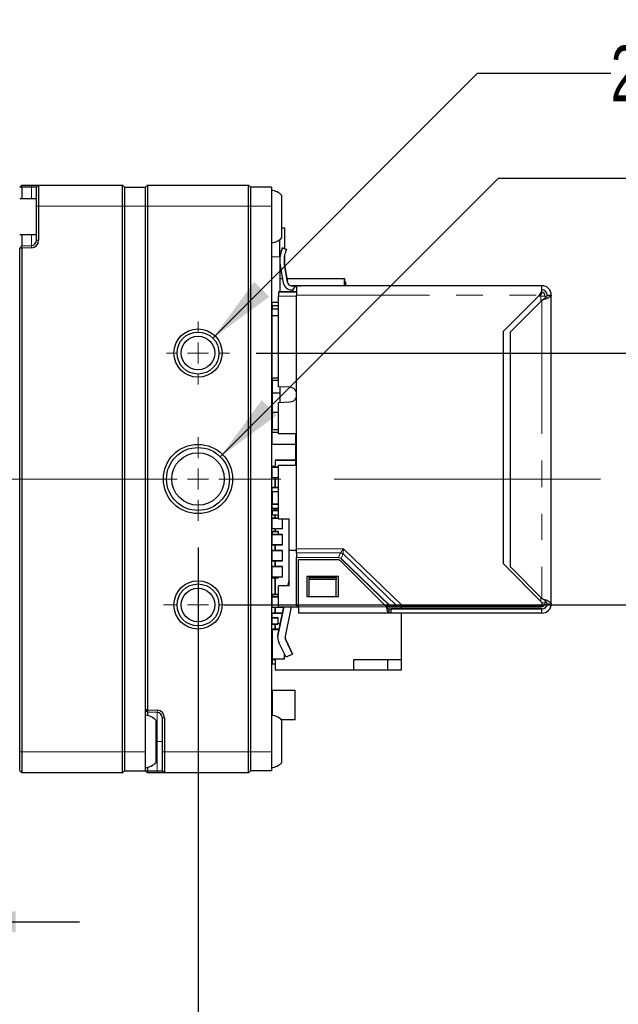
# Model space of a CAD drawing. Header units: millimetres. Extents: x 5 to 274, y 4 to 211.
# Tile 4 of 28: x 130 to 158, y 33 to 79. Entities that reach past the tile are written whole.
import ezdxf

# ---------------------------------------------------------------- set-up
doc = ezdxf.new("R2010")
doc.units = ezdxf.units.MM
doc.linetypes.add('CENTERX2', pattern=[20.32, 12.7, -2.54, 2.54, -2.54])
doc.linetypes.add('PHANTOM', pattern=[12.7, 6.35, -1.27, 1.27, -1.27, 1.27, -1.27])
doc.layers.add('DIMENSIONS', color=8, linetype='Continuous')
doc.styles.add('SLDTEXTSTYLE0', font='TXT', dxfattribs={"width": 0.75})
doc.styles.add('SLDTEXTSTYLE3', font='TXT', dxfattribs={"width": 0.675})
doc.styles.add('SLDTEXTSTYLE4', font='TXT', dxfattribs={"width": 0.678571})
doc.dimstyles.new('SLDDIMSTYLE0', dxfattribs={"dimtxt": 2.645833, "dimasz": 3.302, "dimexe": 0, "dimexo": 0.0625, "dimgap": 0.661458, "dimtad": 0, "dimtih": 1, "dimtoh": 1, "dimdec": 0, "dimrnd": 1e-09, "dimzin": 12, "dimdsep": 46, "dimtxsty": 'SLDTEXTSTYLE0', "dimsah": 1, "dimcen": 0.09, "dimadec": 0, "dimazin": 3, "dimtfac": 1, "dimtdec": 0, "dimtmove": 0, "dimatfit": 0, "dimfxl": 0, "dimfrac": 2, "dimtolj": 1, "dimtzin": 12, "dimarcsym": 0})
doc.dimstyles.new('SLDDIMSTYLE1', dxfattribs={"dimtxt": 2.645833, "dimasz": 3.302, "dimexe": 0, "dimexo": 0.0625, "dimgap": 0.661458, "dimtad": 0, "dimtih": 1, "dimtoh": 1, "dimdec": 6, "dimrnd": 1e-09, "dimzin": 12, "dimdsep": 46, "dimtxsty": 'SLDTEXTSTYLE0', "dimsah": 1, "dimcen": 0, "dimadec": 0, "dimazin": 3, "dimtfac": 1, "dimtdec": 0, "dimtofl": 0, "dimtmove": 0, "dimatfit": 3, "dimfxl": 0, "dimfrac": 2, "dimtolj": 1, "dimtzin": 12, "dimarcsym": 0})
doc.dimstyles.new('SLDDIMSTYLE7', dxfattribs={"dimtxt": 2.645833, "dimasz": 3.302, "dimexe": 0, "dimexo": 0.0625, "dimgap": 0.661458, "dimtad": 0, "dimtih": 1, "dimtoh": 1, "dimdec": 0, "dimrnd": 1e-09, "dimzin": 12, "dimdsep": 46, "dimtxsty": 'SLDTEXTSTYLE0', "dimsah": 1, "dimcen": 0.09, "dimadec": 0, "dimazin": 3, "dimtol": 1, "dimtp": 0.5, "dimtm": 0.5, "dimtfac": 1, "dimtdec": 1, "dimtmove": 0, "dimatfit": 0, "dimfxl": 0, "dimfrac": 2, "dimtolj": 1, "dimarcsym": 0})

# ---------------------------------------------------------------- blocks, each defined once
blk = doc.blocks.new('SW_SYMBOL_HOLE_DEPTH')
at = {"layer": 'DIMENSIONS', "color": 0}
for p, q in [((0, 875), (800, 875)), ((400, 875), (400, 75)), ((100, 555), (400, 75)), ((700, 555), (400, 75))]:
    blk.add_line(p, q, dxfattribs=at)
blk = doc.blocks.new('_D_1')
at = {"layer": 'DIMENSIONS'}
for p, q in [((127.002, 92.933), (138.162, 82.518)), ((138.162, 82.518), (141.171, 82.518))]:
    blk.add_line(p, q, dxfattribs=at)
blk.add_solid([(127.002, 92.933), (129.069, 90.309), (129.763, 91.052)], dxfattribs=at)
at = {"layer": 'DIMENSIONS', "xscale": 0.003379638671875, "yscale": 0.003379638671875, "zscale": 0.003379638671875}
blk.add_blockref('SW_SYMBOL_HOLE_DEPTH', (159.907, 80.783), dxfattribs=at)
at = {"layer": 'DIMENSIONS', "attachment_point": 1}
for s, insert, char_height, style in [('4X M2 - 6H', (141.171, 83.827), 2.6458, 'SLDTEXTSTYLE3'), ('3', (164.683, 83.827), 2.646, 'SLDTEXTSTYLE0'), ('MIN', (167.613, 83.827), 2.6458, 'SLDTEXTSTYLE0')]:
    blk.add_mtext(s, dxfattribs=dict(at, insert=insert, char_height=char_height, style=style))
blk = doc.blocks.new('_D_11')
at = {"layer": 'DIMENSIONS'}
for p, q in [((165.139, 63.588), (165.139, 69.938)), ((141.041, 63.588), (168.314, 63.588)), ((139.541, 51.588), (168.314, 51.588)), ((165.139, 51.588), (165.139, 45.238))]:
    blk.add_line(p, q, dxfattribs=at)
for points in [[(165.139, 63.588), (165.647, 66.89), (164.631, 66.89)], [(165.139, 51.588), (164.631, 48.286), (165.647, 48.286)]]:
    blk.add_solid(points, dxfattribs=at)
at = {"layer": 'DIMENSIONS', "insert": (163.184, 58.897), "char_height": 2.6458, "attachment_point": 1, "style": 'SLDTEXTSTYLE0'}
blk.add_mtext('12', dxfattribs=at)
blk = doc.blocks.new('_D_12')
at = {"layer": 'DIMENSIONS'}
for p, q in [((138.271, 54.318), (138.271, 26.413)), ((126.271, 38.818), (126.271, 26.413)), ((126.271, 29.588), (119.921, 29.588)), ((138.271, 29.588), (144.621, 29.588))]:
    blk.add_line(p, q, dxfattribs=at)
for points in [[(126.271, 29.588), (122.969, 30.096), (122.969, 29.08)], [(138.271, 29.588), (141.573, 29.08), (141.573, 30.096)]]:
    blk.add_solid(points, dxfattribs=at)
at = {"layer": 'DIMENSIONS', "char_height": 2.6458, "attachment_point": 1, "style": 'SLDTEXTSTYLE0'}
for s, insert in [('±0.5', (130.816, 30.897)), ('12', (126.906, 30.897))]:
    blk.add_mtext(s, dxfattribs=dict(at, insert=insert))
blk = doc.blocks.new('_D_13')
at = {"layer": 'DIMENSIONS'}
for p, q in [((126.271, 38.818), (126.271, 33.318)), ((123.271, 38.318), (123.271, 33.318)), ((123.271, 36.493), (115.937, 36.493)), ((126.271, 36.493), (132.621, 36.493))]:
    blk.add_line(p, q, dxfattribs=at)
for points in [[(123.271, 36.493), (119.969, 37.001), (119.969, 35.985)], [(126.271, 36.493), (129.573, 35.985), (129.573, 37.001)]]:
    blk.add_solid(points, dxfattribs=at)
at = {"layer": 'DIMENSIONS', "insert": (113.982, 37.802), "char_height": 2.646, "attachment_point": 1, "style": 'SLDTEXTSTYLE0'}
blk.add_mtext('3', dxfattribs=at)
blk = doc.blocks.new('_D_14')
at = {"layer": 'DIMENSIONS'}
for p, q in [((138.978, 64.295), (151.6, 76.917)), ((151.6, 76.917), (157.95, 76.917))]:
    blk.add_line(p, q, dxfattribs=at)
blk.add_solid([(138.978, 64.295), (141.672, 66.271), (140.954, 66.989)], dxfattribs=at)
at = {"layer": 'DIMENSIONS', "xscale": 0.003379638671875, "yscale": 0.003379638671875, "zscale": 0.003379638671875}
blk.add_blockref('SW_SYMBOL_HOLE_DEPTH', (176.686, 75.182), dxfattribs=at)
at = {"layer": 'DIMENSIONS', "attachment_point": 1}
for s, insert, char_height, style in [('2X M2 - 6H', (157.95, 78.226), 2.6458, 'SLDTEXTSTYLE3'), ('3', (181.462, 78.226), 2.646, 'SLDTEXTSTYLE0'), ('MIN', (184.392, 78.226), 2.6458, 'SLDTEXTSTYLE0')]:
    blk.add_mtext(s, dxfattribs=dict(at, insert=insert, char_height=char_height, style=style))
blk = doc.blocks.new('_D_15')
at = {"layer": 'DIMENSIONS'}
for p, q in [((139.332, 58.649), (152.596, 71.913)), ((152.596, 71.913), (158.946, 71.913))]:
    blk.add_line(p, q, dxfattribs=at)
blk.add_solid([(139.332, 58.649), (142.026, 60.624), (141.307, 61.343)], dxfattribs=at)
at = {"layer": 'DIMENSIONS', "xscale": 0.003379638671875, "yscale": 0.003379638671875, "zscale": 0.003379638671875}
blk.add_blockref('SW_SYMBOL_HOLE_DEPTH', (172.606, 70.178), dxfattribs=at)
at = {"layer": 'DIMENSIONS', "attachment_point": 1}
for s, insert, char_height, style in [('M3 - 6H', (158.946, 73.222), 2.6458, 'SLDTEXTSTYLE4'), ('3', (177.382, 73.222), 2.646, 'SLDTEXTSTYLE0'), ('MIN', (180.312, 73.222), 2.6458, 'SLDTEXTSTYLE0')]:
    blk.add_mtext(s, dxfattribs=dict(at, insert=insert, char_height=char_height, style=style))
blk = doc.blocks.new('SW_CENTERMARKSYMBOL_6')
at = {"color": 0, "linetype": 'Continuous', "lineweight": 18}
for p, q in [((0, 1), (0, 1.65)), ((0, 0), (0, 0.5)), ((-1, 0), (-1.65, 0)), ((0, 0), (-0.5, 0)), ((0, 0), (0, -0.5)), ((0, 0), (0.5, 0)), ((1, 0), (1.65, 0)), ((0, -1), (0, -1.65))]:
    blk.add_line(p, q, dxfattribs=at)
blk = doc.blocks.new('SW_CENTERMARKSYMBOL_7')
at = {"color": 0, "linetype": 'Continuous', "lineweight": 18}
for p, q in [((0, 1), (0, 2)), ((0, 0), (0, 0.5)), ((-1, 0), (-2, 0)), ((0, 0), (-0.5, 0)), ((0, 0), (0, -0.5)), ((0, 0), (0.5, 0)), ((1, 0), (2, 0)), ((0, -1), (0, -2))]:
    blk.add_line(p, q, dxfattribs=at)
blk = doc.blocks.new('SW_CENTERMARKSYMBOL_8')
at = {"color": 0, "linetype": 'Continuous', "lineweight": 18}
for p, q in [((0, 1), (0, 1.5)), ((0, 0), (0, 0.5)), ((-1, 0), (-1.5, 0)), ((0, 0), (-0.5, 0)), ((0, 0), (0, -0.5)), ((0, 0), (0.5, 0)), ((1, 0), (1.5, 0)), ((0, -1), (0, -1.5))]:
    blk.add_line(p, q, dxfattribs=at)

msp = doc.modelspace()

# ---------------------------------------------------------------- linework, layer by layer
at = {"color": 7, "linetype": 'Continuous', "lineweight": 25}
for p, q in [((129.7709541, 71.4880204), (129.8709541, 71.5880204)), ((129.8708932, 71.4880204), (129.7709541, 71.4880204)), ((129.8708932, 71.4880204), (129.8709541, 71.5880204)), ((129.8708932, 71.4880204), (129.8708932, 70.9380204)), ((130.329679, 71.4880204), (129.8708932, 71.4880204)), ((129.8709541, 71.5880204), (130.3331689, 71.5880204)), ((130.5709541, 71.4880204), (130.329679, 71.4880204)), ((130.3331689, 71.5880204), (130.6709541, 71.5880204)), ((130.6709541, 71.5880204), (130.5709541, 71.4880204)), ((130.5709541, 70.5880204), (130.5709541, 71.4880204)), ((130.6709541, 71.5880204), (130.6709541, 70.5880204)), ((130.6709541, 71.5880204), (134.6709541, 71.5880204)), ((134.6709541, 70.5880204), (134.6709541, 71.5880204)), ((134.6709541, 71.5880204), (134.7709541, 71.4880204)), ((134.7709541, 71.4880204), (134.7709541, 70.5880204)), ((134.7709541, 71.4880204), (135.7709541, 71.4880204)), ((135.8709541, 71.5880204), (135.7709541, 71.4880204)), ((135.7709541, 70.5880204), (135.7709541, 71.4880204)), ((135.8709541, 71.5880204), (135.8709541, 70.5880204)), ((135.8709541, 71.5880204), (140.6709541, 71.5880204)), ((140.6709541, 70.5880204), (140.6709541, 71.5880204)), ((140.7709541, 71.4880204), (140.6709541, 71.5880204)), ((140.7709541, 71.4880204), (140.7709541, 70.5880204)), ((141.7709541, 71.4880204), (140.7709541, 71.4880204)), ((141.7709541, 71.4880204), (141.7709541, 70.5880204)), ((130.5709541, 70.9380204), (129.7709541, 70.9380204)), ((142.2709541, 69.0880204), (142.2709541, 71.0880204)), ((130.5709541, 68.9573792), (130.5709541, 70.5880204)), ((130.6709541, 70.5880204), (130.6709541, 68.9573792)), ((134.6709541, 44.5880204), (134.6709541, 70.5880204)), ((134.7709541, 70.5880204), (134.7709541, 44.5880204)), ((135.7709541, 46.591702), (135.7709541, 70.5880204)), ((135.7709541, 44.5880204), (135.7709541, 70.5880204)), ((135.8709541, 70.5880204), (135.8709541, 46.5845893)), ((140.6709541, 44.5880204), (140.6709541, 70.5880204)), ((140.7709541, 70.5880204), (140.7709541, 44.5880204)), ((141.7709541, 70.5880204), (141.7709541, 44.5880204)), ((142.2709541, 69.5569431), (142.4009582, 69.5569431)), ((142.4009582, 69.5569431), (142.4009582, 68.5585215)), ((129.7709541, 69.2380204), (130.5709541, 69.2380204)), ((129.8708932, 69.2380204), (129.8708932, 68.6915104)), ((142.1702814, 68.1716054), (142.1702813, 68.993594)), ((129.8708932, 68.6915104), (129.7709541, 68.5843388)), ((129.8709541, 68.5914515), (129.7709541, 68.5843388)), ((129.7709541, 44.5880204), (129.7709541, 68.5843388)), ((129.8708932, 68.6915104), (130.329679, 68.7075315)), ((129.8709541, 68.5914515), (129.8708932, 68.6915104)), ((130.3331689, 68.6075924), (129.8709541, 68.5914515)), ((129.8709541, 68.5914515), (129.8709541, 44.5880204)), ((142.2540703, 68.4790992), (142.2967788, 68.5964397)), ((142.2967788, 68.596439), (142.2540703, 68.4790986)), ((142.2967788, 68.596439), (142.2967788, 68.5964397)), ((142.4847173, 68.5280356), (142.2967788, 68.5964397)), ((142.2967788, 68.596439), (142.4847173, 68.528035)), ((142.4847173, 68.528035), (142.4420089, 68.4106945)), ((142.4847173, 68.5280356), (142.4847173, 68.528035)), ((142.1702814, 68.1716054), (142.1702814, 66.4966054)), ((142.4009582, 68.2726355), (142.4009582, 67.8569439)), ((142.1769959, 67.8569439), (142.1702814, 67.8569439)), ((142.1909092, 67.7571629), (142.3372636, 66.9271461)), ((142.4009582, 67.8569439), (142.3782302, 67.8569439)), ((142.5342251, 66.9618764), (142.3878707, 67.7918932)), ((142.3878707, 67.7918926), (142.5342251, 66.9618758)), ((142.1702814, 67.141917), (142.2993937, 67.141917)), ((142.5024791, 67.141917), (145.2509592, 67.1419171)), ((145.2509592, 67.1419171), (145.2509592, 66.7966065)), ((145.2509593, 66.7966065), (145.2509592, 67.1419171)), ((142.1809592, 66.8279022), (142.1702814, 66.8279022)), ((142.1809592, 66.4966061), (142.1809592, 66.8279022)), ((142.9602814, 66.7966061), (142.7311867, 66.796606)), ((142.7311867, 66.7966054), (142.9602814, 66.7966054)), ((143.1602814, 66.7966052), (142.9602814, 66.7966052)), ((142.9602814, 66.7966051), (142.9602814, 66.3466051)), ((154.6602814, 66.7966069), (143.0602814, 66.7966064)), ((143.1602814, 66.7966063), (143.0602814, 66.7966063)), ((143.0602814, 66.7966062), (143.1602814, 66.7966062)), ((143.1602814, 66.7966053), (143.0602814, 66.7966053)), ((143.0602814, 66.7966052), (143.1602814, 66.7966052)), ((145.2509592, 66.7966065), (145.2509592, 66.9810291)), ((145.2509592, 66.9810291), (145.3009592, 66.9810291)), ((145.3009592, 66.9810291), (145.3009592, 66.7966065)), ((145.3009592, 66.7966065), (145.3009592, 66.9810291)), ((154.6602814, 66.5130798), (154.6602814, 66.7966056)), ((142.1102814, 66.4966054), (142.1702814, 66.4966054)), ((142.7602814, 66.4966053), (142.1102814, 66.4966053)), ((142.1102814, 66.4966052), (142.9602814, 66.4966052)), ((142.1102814, 66.4966051), (142.1102814, 66.296605)), ((142.9602814, 66.4966051), (142.1102814, 66.4966051)), ((142.1102816, 61.9793936), (142.1102814, 66.296605)), ((142.1702814, 66.4966064), (142.7602814, 66.4966064)), ((142.1702814, 66.4966063), (142.7602814, 66.4966063)), ((142.1702814, 66.4966061), (142.7602814, 66.4966062)), ((142.7311867, 66.5966054), (142.7774388, 66.5966054)), ((142.960282, 54.2543006), (142.9602814, 66.3466051)), ((154.5402814, 66.3466056), (152.8102815, 64.6166055)), ((154.5402814, 66.3466056), (154.6602814, 66.5130798)), ((154.5402814, 66.3466056), (154.6602814, 66.4390913)), ((154.5402814, 66.3466056), (154.5402814, 66.3466056)), ((154.6602814, 66.4390913), (154.6602814, 66.5130798)), ((154.8102814, 66.2966056), (154.8102814, 66.2012223)), ((154.9102814, 66.3466056), (155.1102814, 66.3466056)), ((155.0845455, 66.4966061), (155.0845455, 66.4966065)), ((155.1102821, 51.6466056), (155.1102814, 66.3466056)), ((142.1102815, 65.9966054), (141.7709541, 65.9966053)), ((141.8009592, 65.3761534), (141.8009592, 65.6901682)), ((141.8009592, 65.6901682), (142.1102815, 65.6901682)), ((141.8009593, 65.8320444), (141.8009593, 65.9966053)), ((142.1102815, 65.8320444), (141.8009593, 65.8320444)), ((141.8009593, 65.8320444), (141.8009593, 65.6901682)), ((153.1602815, 64.5966055), (154.6602815, 66.0966056)), ((154.6602815, 66.0966056), (153.1602815, 64.5966055)), ((154.6602815, 66.0966056), (154.6602815, 66.0966056)), ((141.8009592, 65.3761534), (142.1102815, 65.3761534)), ((141.8009593, 62.4112104), (141.8009592, 65.3761534)), ((152.8102815, 64.6166055), (152.810282, 53.5566055)), ((153.160282, 53.3966055), (153.1602815, 64.5966055)), ((153.1602815, 64.5966055), (153.1602815, 64.5966055)), ((141.8009593, 62.4112104), (142.1102816, 62.4112104)), ((141.8009593, 62.4112104), (141.8009593, 62.2804434)), ((142.1102816, 62.2804434), (141.8009593, 62.2804434)), ((141.8009595, 62.2804434), (141.8009595, 61.6954042)), ((142.6551096, 61.9562908), (142.1102816, 61.9793936)), ((142.1809594, 61.2368148), (142.1809593, 61.9763979)), ((141.8009595, 61.6954042), (142.1809595, 61.6954042)), ((141.8009595, 61.6954042), (141.8009595, 60.7796316)), ((142.1102817, 61.2338166), (142.6551097, 61.2569194)), ((142.1102817, 61.2338165), (142.6551097, 61.2569193)), ((142.1102817, 61.2338165), (142.1102817, 61.2338166)), ((142.1102817, 59.746605), (142.1102817, 61.2338165)), ((141.8009594, 60.7796316), (142.1102817, 60.7796316)), ((141.8009594, 60.7796316), (141.8009594, 59.9440077)), ((155.1102817, 60.8966069), (155.1102817, 60.8966069)), ((155.1102817, 60.8966057), (155.1102817, 60.8966057)), ((141.8009595, 59.8132408), (141.8009594, 59.9440077)), ((141.8009594, 59.9440077), (142.1102817, 59.9440077)), ((141.8009595, 59.8132408), (142.1102817, 59.8132408)), ((141.8009596, 59.2477976), (141.8009595, 59.8132408)), ((142.9602817, 59.7466051), (142.1102817, 59.746605)), ((142.9102817, 59.7466051), (142.9102818, 58.2466051)), ((141.8009596, 59.2477976), (142.9102818, 59.2477976)), ((141.8009568, 58.1879157), (141.8009569, 58.1879156)), ((141.9509569, 58.1879157), (141.8009568, 58.1879157)), ((141.8009568, 58.1879157), (141.8009568, 58.147906)), ((141.8009569, 58.1879156), (141.9509569, 58.1879156)), ((141.8009569, 58.1879156), (141.8009569, 58.147906)), ((141.950957, 58.4879155), (141.9509569, 58.4879156)), ((141.9509569, 58.4879156), (142.5509569, 58.4879156)), ((141.9509569, 58.4879156), (141.9509569, 58.147906)), ((141.950957, 58.4879155), (141.950957, 58.147906)), ((142.9102818, 58.4879155), (141.950957, 58.4879155)), ((142.1102818, 58.246605), (142.9602818, 58.2466051)), ((142.1102818, 58.246605), (142.1102818, 58.2466051)), ((142.1102818, 58.2466051), (142.9602818, 58.2466051)), ((142.1102819, 55.696605), (142.1102818, 58.246605)), ((142.5509569, 58.4879156), (142.5509568, 58.4879156)), ((142.5509568, 58.4879156), (142.9102818, 58.4879156)), ((142.9102818, 58.2466051), (142.9602818, 58.2466051)), ((155.1102818, 58.2966068), (155.1102818, 58.2966069)), ((155.1102818, 58.2966057), (155.1102818, 58.2966057)), ((141.7909588, 58.1379059), (141.7909588, 57.6579059)), ((141.8009588, 58.1379059), (141.7909588, 58.1379059)), ((142.1102818, 58.147906), (141.8009588, 58.147906)), ((141.8009588, 58.1479059), (141.8009588, 58.1379059)), ((142.1102818, 58.1479059), (141.8009588, 58.1479059)), ((141.8009588, 57.6579059), (141.7909588, 57.6579059)), ((141.8009588, 57.6579059), (141.8009588, 57.6479059)), ((142.1102818, 57.6479059), (141.8009588, 57.6479059)), ((141.9509568, 57.1881015), (141.9509568, 57.647906)), ((141.950957, 57.647906), (141.950957, 57.1881015)), ((141.7909588, 57.1781014), (141.7909588, 56.9881014)), ((141.7909588, 56.9881014), (141.8009588, 56.9881014)), ((141.8009588, 57.1881015), (142.1102818, 57.1881015)), ((142.1102818, 57.1881014), (141.8009588, 57.1881014)), ((141.8009588, 57.1881014), (141.8009588, 57.1781014)), ((141.8009588, 56.9881014), (142.1102819, 56.9881014)), ((141.8009588, 56.9881014), (141.8009588, 56.3881014)), ((141.7909588, 56.3881014), (141.7909588, 56.3881015)), ((141.7909588, 56.3881015), (141.8009588, 56.3881015)), ((141.7909588, 56.3881014), (141.7909588, 56.1981014)), ((141.8009588, 56.3881014), (141.7909588, 56.3881014)), ((141.8009588, 56.3881015), (141.8009588, 56.3881014)), ((141.8009588, 56.3881015), (142.1102819, 56.3881015)), ((142.1102819, 56.3881014), (141.8009588, 56.3881014)), ((141.800957, 55.8879155), (141.800957, 56.0879155)), ((141.800957, 56.0879155), (142.100957, 56.0879155)), ((141.800957, 56.0879155), (141.800957, 56.0879155)), ((141.950957, 56.0879155), (141.800957, 56.0879155)), ((141.800957, 56.0879155), (141.800957, 55.8879155)), ((141.800957, 55.8879155), (142.100957, 55.8879155)), ((141.800957, 55.8879155), (141.800957, 55.8879155)), ((141.8009588, 56.1881014), (141.8009588, 56.1981014)), ((141.8009588, 56.1881014), (142.1102819, 56.1881014)), ((141.9509568, 56.0879155), (141.9509568, 56.1881014)), ((141.9509568, 55.7210471), (141.9509568, 55.8879155)), ((141.950957, 56.1881014), (141.950957, 56.0879155)), ((141.950957, 56.0879155), (141.950957, 56.0879155)), ((142.100957, 56.0879155), (141.950957, 56.0879155)), ((141.950957, 55.8879155), (141.950957, 55.7210471)), ((142.100957, 55.8879155), (142.100957, 56.0879155)), ((142.100957, 56.0879155), (142.100957, 56.0879155)), ((141.7909588, 55.711047), (141.7909588, 55.231047)), ((141.8009588, 55.711047), (141.7909588, 55.711047)), ((142.1102819, 55.7210471), (141.8009588, 55.7210471)), ((141.8009588, 55.721047), (141.8009588, 55.711047)), ((142.1102819, 55.721047), (141.8009588, 55.721047)), ((142.1102819, 55.696605), (142.6102819, 55.6966051)), ((142.2909588, 55.231047), (142.2909588, 55.6966062)), ((142.610282, 54.1816051), (142.6102819, 55.6966051)), ((155.1102819, 55.5966058), (155.1102819, 55.5966068)), ((141.8009588, 55.231047), (141.7909588, 55.231047)), ((141.7909588, 54.941655), (141.7909588, 54.461655)), ((141.8009588, 54.941655), (141.7909588, 54.941655)), ((141.800957, 54.9516552), (141.800957, 55.0879155)), ((141.800957, 55.0879155), (142.100957, 55.0879155)), ((141.800957, 55.0879155), (141.800957, 55.0879155)), ((141.950957, 55.0879155), (141.800957, 55.0879155)), ((141.800957, 55.0879155), (141.800957, 54.9516552)), ((141.8009588, 55.231047), (141.8009588, 55.221047)), ((142.2809588, 55.221047), (141.8009588, 55.221047)), ((141.8009588, 54.951655), (142.2809588, 54.951655)), ((141.8009588, 54.941655), (141.8009588, 54.951655)), ((142.2809588, 54.951655), (141.8009588, 54.951655)), ((141.9509568, 55.0879155), (141.9509568, 55.2210471)), ((141.950957, 55.2210471), (141.950957, 55.0879155)), ((141.950957, 55.0879155), (141.950957, 55.0879155)), ((142.100957, 55.0879155), (141.950957, 55.0879155)), ((142.100957, 54.9516552), (142.100957, 55.0879155)), ((142.100957, 55.0879155), (142.100957, 55.0879155)), ((142.2809588, 55.231047), (142.2909588, 55.231047)), ((142.2809588, 55.231047), (142.2809588, 55.221047)), ((142.2809588, 54.941655), (142.2809588, 54.951655)), ((142.2809588, 54.941655), (142.2909588, 54.941655)), ((142.2909588, 54.461655), (142.2909588, 54.941655)), ((141.8009588, 54.461655), (141.7909588, 54.461655)), ((141.8009588, 54.461655), (141.8009588, 54.451655)), ((141.8009588, 54.451655), (142.2809588, 54.451655)), ((141.9509568, 54.189656), (141.9509568, 54.4516551)), ((141.950957, 54.4516551), (141.950957, 54.189656)), ((142.2809588, 54.461655), (142.2909588, 54.461655)), ((142.2809588, 54.451655), (142.2809588, 54.461655)), ((141.7909588, 54.1796559), (141.7909588, 53.6996559)), ((141.8009588, 54.1796559), (141.7909588, 54.1796559)), ((141.8009588, 54.1896559), (142.2809588, 54.1896559)), ((141.8009588, 54.1796559), (141.8009588, 54.1896559)), ((142.2809588, 54.1896559), (141.8009588, 54.1896559)), ((142.2809588, 54.1796559), (142.2809588, 54.1896559)), ((142.2809588, 54.1796559), (142.2909588, 54.1796559)), ((142.2909588, 53.6996559), (142.2909588, 54.1796559)), ((142.960282, 54.1816051), (142.610282, 54.1816051)), ((142.610282, 52.4966051), (142.610282, 54.1816051)), ((142.960282, 54.0704528), (142.960282, 54.2543006)), ((142.960282, 54.0704528), (142.960282, 53.849534)), ((141.8009588, 53.6996559), (141.7909588, 53.6996559)), ((141.8009588, 53.6996559), (141.8009588, 53.6896559)), ((141.8009588, 53.6896559), (142.2809588, 53.6896559)), ((141.9509568, 53.4225757), (141.9509568, 53.689656)), ((141.950957, 53.689656), (141.950957, 53.4225757)), ((142.2809588, 53.6996559), (142.2909588, 53.6996559)), ((142.2809588, 53.6896559), (142.2809588, 53.6996559)), ((142.960282, 53.8424629), (142.960282, 53.849534)), ((142.9602821, 51.5466051), (142.960282, 53.8424629)), ((143.060282, 53.7466051), (144.9274393, 53.7466052)), ((143.0602821, 51.4966051), (143.060282, 53.7466051)), ((143.060282, 53.7466051), (144.9274393, 53.7466051)), ((143.060282, 53.7466051), (143.060282, 53.7466051)), ((145.0688606, 53.6880265), (147.2602821, 51.4966052)), ((145.0688606, 53.6880265), (147.2602821, 51.4966053)), ((152.810282, 53.5566055), (154.6602821, 51.7066056)), ((152.810282, 53.5566055), (154.6602821, 51.7066056)), ((152.810282, 53.5566055), (152.810282, 53.5566055)), ((141.7909588, 53.4125755), (141.7909588, 52.9325755)), ((141.8009588, 53.4125755), (141.7909588, 53.4125755)), ((142.2809588, 53.4225756), (141.8009588, 53.4225756)), ((141.8009588, 53.4225755), (142.2809588, 53.4225755)), ((141.8009588, 53.4125755), (141.8009588, 53.4225755)), ((142.2809588, 53.4125755), (142.2809588, 53.4225755)), ((142.2809588, 53.4125755), (142.2909588, 53.4125755)), ((142.2909588, 52.9325755), (142.2909588, 53.4125755)), ((154.6602821, 51.8966056), (153.160282, 53.3966055)), ((141.8009588, 52.9325755), (141.7909588, 52.9325755)), ((141.800957, 52.8879155), (141.800957, 52.9225757)), ((141.800957, 52.9225757), (141.800957, 52.8879155)), ((141.800957, 52.8879155), (142.100957, 52.8879155)), ((141.800957, 52.8879155), (141.800957, 52.8879155)), ((141.8009588, 52.9325755), (141.8009588, 52.9225755)), ((141.8009588, 52.9225755), (142.2809588, 52.9225755)), ((141.9509568, 52.0879155), (141.9509568, 52.8879155)), ((141.950957, 52.8879155), (141.950957, 52.0879155)), ((142.100957, 52.8879155), (142.100957, 52.9225757)), ((142.2809588, 52.9325755), (142.2909588, 52.9325755)), ((142.2809588, 52.9225755), (142.2809588, 52.9325755)), ((142.5595722, 52.4966053), (142.610282, 52.7432743)), ((142.610282, 52.7432743), (142.5595722, 52.4966053)), ((144.960282, 52.9466051), (143.460282, 52.9466051)), ((143.460282, 52.9466051), (143.4602821, 51.9966051)), ((143.560282, 52.8966051), (143.560282, 52.8025564)), ((143.560282, 52.8966051), (144.860282, 52.8966051)), ((143.560282, 52.8025564), (143.5602821, 51.9966051)), ((144.860282, 52.8025564), (143.560282, 52.8025564)), ((144.860282, 52.8966051), (144.860282, 52.8025564)), ((144.8602821, 51.9966052), (144.860282, 52.8025564)), ((144.9602821, 51.9966051), (144.960282, 52.9466051)), ((141.800957, 51.9720065), (141.800957, 52.0879155)), ((141.800957, 52.0879155), (142.100957, 52.0879155)), ((141.800957, 52.0879155), (141.800957, 52.0879155)), ((141.950957, 52.0879155), (141.800957, 52.0879155)), ((141.800957, 52.0879155), (141.800957, 51.9720065)), ((141.950957, 52.0879155), (141.950957, 52.0879155)), ((142.100957, 52.0879155), (141.950957, 52.0879155)), ((142.100957, 51.9720065), (142.100957, 52.0879155)), ((142.100957, 52.0879155), (142.100957, 52.0879155)), ((142.110282, 52.4966053), (142.110282, 52.4966051)), ((142.610282, 52.4966053), (142.110282, 52.4966053)), ((142.610282, 52.4966051), (142.110282, 52.4966051)), ((142.1102821, 51.4966051), (142.110282, 52.4966051)), ((142.610282, 52.4966053), (142.610282, 52.4966051)), ((141.7909588, 51.9620064), (141.7909588, 51.4820064)), ((141.8009588, 51.9620064), (141.7909588, 51.9620064)), ((142.1102821, 51.9720065), (141.8009588, 51.9720065)), ((141.8009588, 51.9720064), (141.8009588, 51.9620064)), ((142.1102821, 51.9720064), (141.8009588, 51.9720064)), ((143.4602821, 51.9966051), (144.9602821, 51.9966052)), ((143.4602821, 51.9966051), (144.9602821, 51.9966051)), ((143.4602821, 51.9966051), (143.4602821, 51.9966051)), ((144.9602821, 51.9966051), (144.9602821, 51.9966052)), ((154.6602821, 51.7066056), (154.6602821, 51.5466056)), ((154.6602821, 51.7066056), (154.6602821, 51.7066056)), ((154.8102821, 51.7919888), (154.8102821, 51.6966056)), ((154.9102821, 51.6466056), (155.1102821, 51.6466056)), ((141.8009588, 51.4820064), (141.7909588, 51.4820064)), ((141.7909588, 51.1926163), (141.7909588, 50.9680513)), ((141.8009588, 51.1926163), (141.7909588, 51.1926163)), ((141.8009588, 51.4820064), (141.8009588, 51.4720064)), ((142.2809588, 51.4720064), (141.8009588, 51.4720064)), ((141.8009588, 51.2026163), (142.2809588, 51.2026163)), ((141.8009588, 51.1926163), (141.8009588, 51.2026163)), ((142.2809588, 51.2026163), (141.8009588, 51.2026163)), ((141.9509568, 51.2026165), (141.9509568, 51.4720065)), ((141.950957, 51.4720065), (141.950957, 51.2026165)), ((142.3539941, 51.4966061), (142.0780706, 50.1544243)), ((142.0780706, 50.1544243), (142.3539939, 51.4966051)), ((142.1102821, 51.4966051), (143.0602821, 51.4966051)), ((142.2809588, 51.4820064), (142.2909588, 51.4820064)), ((142.2809588, 51.4820064), (142.2809588, 51.4720064)), ((142.2809588, 51.1926163), (142.2809588, 51.2026163)), ((142.2809588, 51.1926163), (142.2909588, 51.1926163)), ((142.2909588, 51.4820064), (142.2909588, 51.4966061)), ((142.2909588, 51.1899827), (142.2909588, 51.1926163)), ((142.7112878, 51.4966053), (142.4208766, 50.0839508)), ((142.9602821, 51.5466051), (143.0602821, 51.5466051)), ((143.0602821, 51.4966051), (143.0602821, 51.1966051)), ((144.3102821, 51.1966063), (143.0602821, 51.1966062)), ((147.3602821, 51.1966053), (143.0602821, 51.1966051)), ((144.5602821, 51.1966063), (144.3102821, 51.1966063)), ((147.2102821, 51.5466053), (147.4218106, 51.5466053)), ((147.2602821, 51.4966052), (147.2602821, 51.4966053)), ((147.2602821, 51.4966053), (147.8952821, 51.4966053)), ((147.3602821, 51.3966066), (147.5063983, 51.3966066)), ((147.3602821, 51.3966053), (147.3602821, 51.1966053)), ((147.3602821, 51.3966053), (147.4852821, 51.3966053)), ((147.4852821, 51.1966053), (147.3602821, 51.1966053)), ((147.4320047, 51.5466053), (147.5719488, 51.5466053)), ((154.6602821, 51.3966056), (147.4852821, 51.3966053)), ((147.4852821, 51.3966053), (147.4852821, 51.3966053)), ((147.4852821, 51.1966053), (147.4852821, 51.3966053)), ((154.6602821, 51.1966056), (147.4852821, 51.1966053)), ((147.750496, 51.5466053), (147.5719488, 51.5466053)), ((147.5877739, 51.3966066), (147.6877739, 51.3966066)), ((147.6877739, 51.3966066), (154.6602821, 51.396607)), ((147.6877739, 51.3966066), (147.6877739, 51.3966066)), ((147.750496, 51.5466053), (148.0155431, 51.5466053)), ((147.8452808, 51.5466066), (147.8952821, 51.4966053)), ((147.8952821, 51.4966053), (154.6102821, 51.4966056)), ((147.950957, 51.4966053), (147.950957, 51.3966067)), ((147.950957, 51.1966053), (147.950957, 48.9879155)), ((154.6602821, 51.5466056), (148.0155431, 51.5466053)), ((154.5089915, 51.3966067), (154.6602821, 51.3966067)), ((154.5089915, 51.3966058), (154.5089915, 51.3966067)), ((154.5089915, 51.3966058), (154.6602821, 51.3966058)), ((154.6602821, 51.3966056), (154.6602821, 51.3966056)), ((154.6602821, 51.1966056), (154.6602821, 51.3966056)), ((141.790959, 50.9680512), (141.790959, 50.6880512)), ((141.800959, 50.9680512), (141.790959, 50.9680512)), ((141.800959, 50.6880512), (141.790959, 50.6880512)), ((141.800959, 50.9780512), (142.080959, 50.9780512)), ((141.800959, 50.9680512), (141.800959, 50.9780512)), ((142.080959, 50.9780512), (141.800959, 50.9780512)), ((141.800959, 50.6880512), (141.800959, 50.6780512)), ((141.800959, 50.6780512), (142.080959, 50.6780512)), ((141.9509568, 50.4355362), (141.9509568, 50.6780513)), ((141.950957, 50.6780513), (141.950957, 50.4355362)), ((142.080959, 50.9680512), (142.080959, 50.9780512)), ((142.080959, 50.9680512), (142.090959, 50.9680512)), ((142.080959, 50.6880512), (142.090959, 50.6880512)), ((142.080959, 50.6780512), (142.080959, 50.6880512)), ((142.090959, 50.6880512), (142.090959, 50.9680512)), ((142.090959, 50.7026163), (142.1907668, 50.7026163)), ((141.7909588, 50.425536), (141.7909588, 49.945536)), ((141.8009588, 50.425536), (141.7909588, 50.425536)), ((141.8009588, 50.435536), (142.1358609, 50.435536)), ((141.8009588, 50.425536), (141.8009588, 50.435536)), ((142.1358609, 50.435536), (141.8009588, 50.435536)), ((141.8009594, 50.4057055), (141.8009594, 49.0057032)), ((142.1297284, 50.4057055), (141.8009594, 50.4057055)), ((141.8009588, 49.945536), (141.7909588, 49.945536)), ((142.0668986, 50.0445997), (142.0668986, 50.0445996)), ((142.4677059, 49.0969078), (142.122096, 49.8055132)), ((142.7822614, 49.2503268), (142.4366514, 49.9589322)), ((142.4366514, 49.9589321), (142.7822614, 49.2503268)), ((142.7822614, 49.2503268), (142.4677059, 49.0969078)), ((142.7822614, 49.2503268), (142.7822614, 49.2503268)), ((141.8009568, 48.9879157), (141.8009569, 48.9879156)), ((141.9509568, 48.9879157), (141.8009568, 48.9879157)), ((141.8009568, 48.7879157), (141.8009568, 48.9879157)), ((141.8009568, 48.7879157), (141.8009569, 48.7879156)), ((141.8009569, 48.9879156), (141.9509569, 48.9879156)), ((141.8009569, 48.9879156), (141.8009569, 48.7879156)), ((141.8009569, 48.7879156), (141.9509569, 48.7879156)), ((142.4009582, 49.0057032), (141.8009594, 49.0057032)), ((141.9509568, 48.9879157), (141.9509568, 49.0057032)), ((141.9509568, 48.9879157), (141.9509569, 48.9879156)), ((141.9509569, 48.9879156), (141.9509569, 48.4879156)), ((141.950957, 49.0057032), (141.950957, 48.4879155)), ((142.4009582, 49.0057032), (142.4009582, 49.2337618)), ((145.700957, 48.9879155), (147.950957, 48.9879155)), ((145.700957, 48.4879155), (145.700957, 48.9879155)), ((147.300957, 48.9879155), (147.300957, 48.4879155)), ((147.9509569, 48.9879156), (147.9509569, 48.4879156)), ((141.9509569, 48.4879156), (141.950957, 48.4879155)), ((145.700957, 48.4879155), (141.950957, 48.4879155)), ((147.300957, 48.4879155), (145.700957, 48.4879155)), ((147.9509569, 48.4879156), (147.3009569, 48.4879156)), ((141.8009594, 47.5211446), (141.8009594, 46.3349533)), ((141.8009594, 47.5211446), (142.9009597, 47.5211446)), ((142.9009597, 46.1211372), (142.9009597, 47.5211446)), ((135.8709541, 46.5845893), (135.7709541, 46.591702)), ((135.7709541, 46.591702), (135.8708932, 46.4845305)), ((135.8709541, 46.5845893), (135.8708932, 46.4845305)), ((136.329679, 46.4685093), (135.8708932, 46.4845305)), ((135.8708932, 46.4845305), (135.8708932, 46.3229999)), ((135.8709541, 46.5845893), (136.3331689, 46.5684484)), ((136.2709541, 44.0880204), (136.2709541, 46.0880204)), ((136.5709541, 44.5880204), (136.5709541, 46.2186616)), ((136.6709541, 46.2186616), (136.6709541, 44.5880204)), ((142.9009597, 46.1211372), (142.2397548, 46.1211372)), ((142.9009597, 46.1199165), (142.240974, 46.1199165)), ((142.2709541, 44.0880204), (142.2709541, 46.0880204)), ((142.9009597, 46.1199165), (142.9009597, 46.1211372)), ((129.7709541, 43.6880204), (129.7709541, 44.5880204)), ((129.8709541, 44.5880204), (129.8709541, 43.5880204)), ((134.6709541, 43.5880204), (134.6709541, 44.5880204)), ((134.7709541, 44.5880204), (134.7709541, 43.6880204)), ((135.7709541, 43.6880204), (135.7709541, 44.5880204)), ((136.5709541, 43.6880204), (136.5709541, 44.5880204)), ((136.6709541, 44.5880204), (136.6709541, 43.5880204)), ((140.6709541, 43.5880204), (140.6709541, 44.5880204)), ((140.7709541, 44.5880204), (140.7709541, 43.6880204)), ((141.7709541, 44.5880204), (141.7709541, 43.6880204)), ((129.8709541, 43.5880204), (129.7709541, 43.6880204)), ((134.7709541, 43.6880204), (134.6709541, 43.5880204)), ((134.7709541, 43.6880204), (135.7709541, 43.6880204)), ((135.7709541, 43.6880204), (135.8708932, 43.6880204)), ((135.7709541, 43.6880204), (135.8709541, 43.5880204)), ((135.8708932, 43.8530409), (135.8708932, 43.6880204)), ((135.8708932, 43.6880204), (136.329679, 43.6880204)), ((135.8709541, 43.5880204), (135.8708932, 43.6880204)), ((136.329679, 43.6880204), (136.5709541, 43.6880204)), ((136.5709541, 43.6880204), (136.6709541, 43.5880204)), ((140.6709541, 43.5880204), (140.7709541, 43.6880204)), ((141.7709541, 43.6880204), (140.7709541, 43.6880204)), ((134.6709541, 43.5880204), (129.8709541, 43.5880204)), ((136.3331689, 43.5880204), (135.8709541, 43.5880204)), ((136.6709541, 43.5880204), (136.3331689, 43.5880204)), ((140.6709541, 43.5880204), (136.6709541, 43.5880204))]:
    msp.add_line(p, q, dxfattribs=at)
at = {"color": 8, "linetype": 'PHANTOM', "lineweight": 18}
for p, q in [((130.329679, 71.4880204), (130.3331689, 71.5880204)), ((130.329679, 70.9380204), (130.329679, 71.4880204)), ((130.6709541, 70.5880204), (130.5709541, 70.5880204)), ((134.6709541, 70.5880204), (130.6709541, 70.5880204)), ((134.7709541, 70.5880204), (134.6709541, 70.5880204)), ((134.7709541, 70.5880204), (135.7709541, 70.5880204)), ((135.8709541, 70.5880204), (135.7709541, 70.5880204)), ((140.6709541, 70.5880204), (135.8709541, 70.5880204)), ((140.7709541, 70.5880204), (140.6709541, 70.5880204)), ((141.7709541, 70.5880204), (140.7709541, 70.5880204)), ((130.329679, 68.7075315), (130.329679, 69.2380204)), ((130.6709541, 68.9573792), (130.5709541, 68.9573792)), ((130.3331689, 68.6075924), (130.329679, 68.7075315)), ((142.2540703, 68.4790986), (142.2540703, 68.4790992)), ((141.7709541, 68.1716053), (142.1702814, 68.1716054)), ((142.3878707, 67.7918932), (142.3878707, 67.7918926)), ((142.5342251, 66.9618758), (142.5342251, 66.9618764)), ((142.7311867, 66.796606), (142.7311867, 66.7966054)), ((142.9602814, 66.7966051), (154.6602814, 66.7966056)), ((143.0602814, 66.7966063), (143.0602814, 66.7966062)), ((143.0602814, 66.7966053), (143.0602814, 66.7966052)), ((142.1102814, 66.296605), (142.9602814, 66.2966051)), ((142.9602814, 66.3466051), (154.5402814, 66.3466056)), ((154.4902815, 66.2966056), (154.6102814, 66.2966056)), ((154.6102814, 66.2966056), (154.6102814, 66.4026735)), ((154.6102814, 66.2966056), (154.6102815, 66.0466056)), ((154.8102814, 66.2966056), (154.6102814, 66.2966056)), ((154.6602815, 66.0966056), (154.6602821, 51.8966056)), ((142.6551097, 61.2569193), (142.6551097, 61.2569194)), ((141.8009588, 57.6579059), (141.8009588, 58.1379059)), ((141.8009588, 58.1379059), (142.1102818, 58.1379059)), ((142.1102818, 57.6579059), (141.8009588, 57.6579059)), ((141.8009588, 57.1781014), (141.7909588, 57.1781014)), ((142.1102818, 57.1781014), (141.8009588, 57.1781014)), ((141.8009588, 57.1781014), (141.8009588, 56.9881014)), ((141.8009588, 56.1981014), (141.8009588, 56.3881014)), ((141.7909588, 56.1981014), (141.8009588, 56.1981014)), ((141.8009588, 56.1981014), (142.1102819, 56.1981014)), ((141.8009588, 55.231047), (141.8009588, 55.711047)), ((141.8009588, 55.711047), (142.1102819, 55.711047)), ((142.2809588, 55.6966062), (142.2809588, 55.231047)), ((142.2809588, 55.231047), (141.8009588, 55.231047)), ((141.8009588, 54.461655), (141.8009588, 54.941655)), ((141.8009588, 54.941655), (142.2809588, 54.941655)), ((142.2809588, 54.941655), (142.2809588, 54.461655)), ((142.2809588, 54.461655), (141.8009588, 54.461655)), ((141.8009588, 53.6996559), (141.8009588, 54.1796559)), ((141.8009588, 54.1796559), (142.2809588, 54.1796559)), ((142.2809588, 54.1796559), (142.2809588, 53.6996559)), ((145.2037053, 54.2543007), (142.960282, 54.2543006)), ((142.960282, 54.0704528), (145.0554487, 54.0704529)), ((144.9663731, 53.8495341), (145.0554487, 54.0704529)), ((145.1829732, 54.0190344), (145.0938976, 53.7981156)), ((145.1829732, 54.0190344), (147.750496, 51.5466053)), ((148.0155431, 51.5466053), (145.2037053, 54.2543007)), ((142.2809588, 53.6996559), (141.8009588, 53.6996559)), ((142.960282, 53.849534), (144.9663731, 53.8495341)), ((144.9663731, 53.842463), (142.960282, 53.8424629)), ((144.9274393, 53.7466052), (144.9274393, 53.7466051)), ((144.9663731, 53.8495341), (145.0351193, 53.8361856)), ((144.9663731, 53.8495341), (144.9663731, 53.842463)), ((145.0325764, 53.8298789), (144.9663731, 53.842463)), ((145.0325764, 53.8298789), (145.0351193, 53.8361856)), ((145.0889928, 53.7930222), (145.0325764, 53.8298789)), ((145.0351193, 53.8361856), (145.0938976, 53.7981156)), ((145.0688606, 53.6880265), (145.0688606, 53.6880265)), ((145.0938976, 53.7981156), (145.0889928, 53.7930222)), ((147.4218106, 51.5466053), (145.0889928, 53.7930222)), ((145.0938976, 53.7981156), (147.4320047, 51.5466053)), ((141.8009588, 52.9325755), (141.8009588, 53.4125755)), ((141.8009588, 53.4125755), (142.2809588, 53.4125755)), ((142.2809588, 53.4125755), (142.2809588, 52.9325755)), ((142.2809588, 52.9325755), (141.8009588, 52.9325755)), ((141.8009588, 51.4820064), (141.8009588, 51.9620064)), ((141.8009588, 51.9620064), (142.1102821, 51.9620064)), ((154.6102821, 51.9466056), (154.6102821, 51.7566056)), ((154.8102821, 51.6966056), (154.6602821, 51.6966056)), ((142.2809588, 51.4820064), (141.8009588, 51.4820064)), ((141.8009588, 50.9780513), (141.8009588, 51.1926163)), ((141.8009588, 51.1926163), (142.2809588, 51.1926163)), ((142.2809588, 51.4966061), (142.2809588, 51.4820064)), ((142.2809588, 51.1926163), (142.2809588, 51.1413394)), ((147.2602821, 51.4966052), (143.0602821, 51.4966051)), ((147.3602821, 51.3966066), (147.3602821, 51.3966066)), ((154.6102821, 51.4966056), (154.6102821, 51.5466056)), ((154.6602821, 51.3966056), (154.6602821, 51.3966058)), ((141.800959, 50.6880512), (141.800959, 50.9680512)), ((141.800959, 50.9680512), (142.080959, 50.9680512)), ((142.080959, 50.6880512), (141.800959, 50.6880512)), ((142.080959, 50.9680512), (142.080959, 50.6880512)), ((142.1928226, 50.7126163), (142.090959, 50.7126163)), ((141.8009588, 50.4057055), (141.8009588, 50.425536)), ((141.8009588, 50.425536), (142.1338051, 50.425536)), ((142.0780706, 50.1544243), (142.0780706, 50.1544243)), ((142.4366514, 49.9589322), (142.4366514, 49.9589321)), ((136.329679, 46.4685093), (136.3331689, 46.5684484)), ((136.329679, 45.0880204), (136.329679, 46.4685093)), ((136.5709541, 46.2186616), (136.6709541, 46.2186616)), ((136.329679, 45.0880204), (136.2709541, 45.0880204)), ((136.329679, 45.0880204), (136.5709541, 45.0880204)), ((136.329679, 43.6880204), (136.329679, 45.0880204)), ((129.8709541, 44.5880204), (129.7709541, 44.5880204)), ((129.8709541, 44.5880204), (134.6709541, 44.5880204)), ((134.7709541, 44.5880204), (134.6709541, 44.5880204)), ((134.7709541, 44.5880204), (135.7709541, 44.5880204)), ((136.5709541, 44.5880204), (136.6709541, 44.5880204)), ((136.6709541, 44.5880204), (140.6709541, 44.5880204)), ((140.7709541, 44.5880204), (140.6709541, 44.5880204)), ((141.7709541, 44.5880204), (140.7709541, 44.5880204)), ((136.329679, 43.6880204), (136.3331689, 43.5880204))]:
    msp.add_line(p, q, dxfattribs=at)
at = {"color": 7, "linetype": 'CENTERX2', "lineweight": 18}
msp.add_line((157.4595639, 57.5880204), (117.2515728, 57.5880204), dxfattribs=at)
at = {"color": 7, "linetype": 'Continuous', "lineweight": 25}
for centre, radius in [((138.2709541, 63.5880204), 1.15), ((138.2709541, 63.5880204), 1), ((138.2709541, 63.5880204), 0.8), ((138.2709541, 57.5880204), 1.65), ((138.2709541, 57.5880204), 1.5), ((138.2709541, 57.5880204), 1.25), ((138.2709541, 51.5880204), 1.15), ((138.2709541, 51.5880204), 1), ((138.2709541, 51.5880204), 0.8)]:
    msp.add_circle(centre, radius, dxfattribs=at)
for centre, radius, start, end in [((141.7097066, 70.5905254), 0.75, 41.55407748, 85.31582017), ((130.3209541, 68.9573792), 0.25, 272, 0), ((130.3209541, 68.9573792), 0.35, 272, 0), ((141.7097066, 69.5855154), 0.75, 274.68417983, 318.44592252), ((143.56964, 68.000271), 1.4, 160.0000025, 178.26564936), ((143.56964, 68.0002704), 1.4, 160.0000025, 178.26564936), ((143.56964, 68.0002704), 1.2, 160.0000025, 190.0000025), ((143.56964, 68.0002704), 1.4, 181.73435565, 190.0000025), ((143.56964, 68.000271), 1.2, 179.99996798, 190.0000025), ((142.7311867, 66.9966054), 0.4, 190.0000025, 270.0000025), ((142.7311867, 66.996606), 0.2, 190.00000251, 270.0000025), ((142.7311867, 66.9966054), 0.2, 190.00000251, 270.0000025), ((143.0602814, 66.4966053), 0.3, 109.47122314, 180.0000025), ((143.0602814, 66.4966052), 0.3, 109.47122314, 180.0000025), ((154.6602814, 66.3466069), 0.45, 0.0000025, 90.0000025), ((154.6602814, 66.3466056), 0.45, 0.0000025, 90.0000025), ((154.6602814, 66.3466056), 0.25, 0.0000025, 90.0000025), ((154.6102814, 66.2966061), 0.2, 0.0000025, 75.52249032), ((154.6102814, 66.2966056), 0.2, 0.0000025, 75.52249032), ((154.6602814, 66.3466065), 0.45, 0.0000025, 19.47122314), ((154.6602814, 66.3466061), 0.45, 0.0000025, 19.47122314), ((142.6402816, 61.6066051), 0.35, 23.89551069, 87.57189733), ((142.6402816, 61.6066051), 0.35, 272.42810768, 336.10449432), ((142.6402816, 61.6066051), 0.35, 272.42810768, 336.10449432), ((141.8009588, 58.137906), 0.01, 90, 180), ((141.8009588, 58.1379059), 0.01, 90, 180), ((141.8009588, 57.6579059), 0.01, 180, 270), ((141.8009588, 57.1781015), 0.01, 90, 180), ((141.8009588, 57.1781014), 0.01, 90, 180), ((141.8009588, 56.1981014), 0.01, 180, 270), ((141.8009588, 55.7110471), 0.01, 90, 180), ((141.8009588, 55.711047), 0.01, 90, 180), ((141.8009588, 55.231047), 0.01, 180, 270), ((141.8009588, 54.941655), 0.01, 90, 180), ((141.8009588, 54.941655), 0.01, 90, 180), ((142.2809588, 55.231047), 0.01, 270, 0), ((142.2809588, 54.941655), 0.01, 0, 90), ((142.2809588, 54.941655), 0.01, 0, 90), ((141.8009588, 54.461655), 0.01, 180, 270), ((142.2809588, 54.461655), 0.01, 270, 0), ((141.8009588, 54.1796559), 0.01, 90, 180), ((141.8009588, 54.1796559), 0.01, 90, 180), ((142.2809588, 54.1796559), 0.01, 0, 90), ((142.2809588, 54.1796559), 0.01, 0, 90), ((141.8009588, 53.6996559), 0.01, 180, 270), ((142.2809588, 53.6996559), 0.01, 270, 0), ((144.9274393, 53.5466052), 0.2, 45.0000025, 90.0000025), ((144.9274393, 53.5466051), 0.2, 45.0000025, 90.0000025), ((141.8009588, 53.4125756), 0.01, 90, 180), ((141.8009588, 53.4125755), 0.01, 90, 180), ((142.2809588, 53.4125756), 0.01, 0, 90), ((142.2809588, 53.4125755), 0.01, 0, 90), ((141.8009588, 52.9325755), 0.01, 180, 270), ((142.2809588, 52.9325755), 0.01, 270, 0), ((141.8009588, 51.9620065), 0.01, 90, 180), ((141.8009588, 51.9620064), 0.01, 90, 180), ((154.6102821, 51.6966056), 0.2, 270.0000025, 0.0000025), ((154.6602821, 51.6466058), 0.25, 270.0000025, 0.0000025), ((154.6602821, 51.6466056), 0.25, 270.0000025, 0.0000025), ((154.6602821, 51.6466056), 0.45, 270.0000025, 0.0000025), ((141.8009588, 51.4820064), 0.01, 180, 270), ((141.8009588, 51.1926163), 0.01, 90, 180), ((141.8009588, 51.1926163), 0.01, 90, 180), ((142.2809588, 51.4820064), 0.01, 270, 0), ((142.2809588, 51.1926163), 0.01, 0, 90), ((142.2809588, 51.1926163), 0.01, 0, 90), ((141.800959, 50.9680512), 0.01, 90, 180), ((141.800959, 50.9680512), 0.01, 90, 180), ((141.800959, 50.6880512), 0.01, 180, 270), ((142.080959, 50.9680512), 0.01, 0, 90), ((142.080959, 50.9680512), 0.01, 0, 90), ((142.080959, 50.6880512), 0.01, 270, 0), ((141.8009588, 50.425536), 0.01, 90, 180), ((141.8009588, 50.425536), 0.01, 90, 180), ((141.8009588, 49.945536), 0.01, 180, 270), ((142.6122952, 50.0445993), 0.5453966, 168.38307801, 206.0000025), ((142.6122952, 50.0445994), 0.5453966, 168.38307801, 179.99996805), ((142.6122952, 50.0445993), 0.1954216, 168.38307801, 206.0000025), ((142.6122952, 50.0445994), 0.1954216, 179.99996805, 206.0000025), ((136.3209541, 46.2186616), 0.25, 0, 88), ((136.3209541, 46.2186616), 0.35, 0, 88), ((135.7097066, 45.5905254), 0.75, 41.55407748, 85.31582017), ((141.7097066, 45.5905254), 0.75, 41.55407748, 85.31582017), ((135.7097066, 44.5855154), 0.75, 274.68417983, 318.44592252), ((141.7097066, 44.5855154), 0.75, 274.68417983, 318.44592252)]:
    msp.add_arc(centre, radius, start, end, dxfattribs=at)
at = {"color": 8, "linetype": 'PHANTOM', "lineweight": 18}
msp.add_arc((144.9801815, 53.6999328), 0.3780877, 57.56371009, 78.5172191, dxfattribs=at)
at = {"color": 7, "linetype": 'Continuous', "lineweight": 25}
for points, knots in [([(155.1102814, 66.3466056), (155.1046769, 66.3276136), (155.0934669, 66.289626), (155.0064145, 66.2326721), (154.8796962, 66.1756926), (154.7553601, 66.1302585), (154.6811003, 66.1039744), (154.6602815, 66.0966056)], [0, 0, 0, 0, 0.22777995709, 0.45560106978, 0.68341442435, 0.9112447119, 1, 1, 1, 1]), ([(154.9102814, 66.3466056), (154.9070874, 66.3274326), (154.9003587, 66.2870418), (154.8456176, 66.2253574), (154.7618597, 66.1612103), (154.6943662, 66.1182838), (154.6602815, 66.0966056)], [0, 0, 0, 0, 0.23026903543, 0.4850961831, 0.7399690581, 1, 1, 1, 1]), ([(154.6602821, 51.8966056), (154.7139556, 51.8776135), (154.8213122, 51.839626), (154.9621017, 51.7826721), (155.0640054, 51.7256926), (155.1062467, 51.6802585), (155.1093985, 51.6539744), (155.1102821, 51.6466056)], [0, 0, 0, 0, 0.22777995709, 0.45560106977, 0.68341442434, 0.91124471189, 1, 1, 1, 1]), ([(154.9102821, 51.6466056), (154.907088, 51.6657786), (154.9003593, 51.7061694), (154.8456182, 51.7678538), (154.7618603, 51.8320008), (154.6943669, 51.8749273), (154.6602821, 51.8966056)], [0, 0, 0, 0, 0.2302690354, 0.4850961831, 0.7399690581, 1, 1, 1, 1]), ([(147.2602821, 51.4966053), (147.2694341, 51.4822162), (147.2870931, 51.4544524), (147.3132273, 51.4208754), (147.3374273, 51.4001802), (147.3530971, 51.3977291), (147.3602821, 51.3966053)], [0, 0, 0, 0, 0.2742814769, 0.5292287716, 0.7841402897, 1, 1, 1, 1]), ([(147.3602821, 51.1966053), (147.3528368, 51.2001889), (147.3380683, 51.2072975), (147.3159999, 51.2621522), (147.2940311, 51.3417031), (147.2754402, 51.4252342), (147.2642135, 51.4780945), (147.2602821, 51.4966052)], [0, 0, 0, 0, 0.2231726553, 0.4426838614, 0.6621900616, 0.8817047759, 1, 1, 1, 1]), ([(147.4320047, 51.5466053), (147.4305058, 51.5466053), (147.4273372, 51.5466053), (147.4237178, 51.5466053), (147.4218106, 51.5466053)], [0, 0, 0, 0, 0.4730416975, 1, 1, 1, 1]), ([(147.5063983, 51.3966066), (147.5092, 51.3966066), (147.5159278, 51.3966066), (147.5439609, 51.3966066), (147.579562, 51.3966066), (147.5877739, 51.3966066)], [0, 0, 0, 0, 0.3544215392, 0.8510879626, 1, 1, 1, 1])]:
    msp.add_open_spline(points, degree=3, knots=knots, dxfattribs=at)
at = {"color": 8, "linetype": 'PHANTOM', "lineweight": 18}
for points, knots in [([(145.0554487, 54.0704529), (145.0739894, 54.092979), (145.1194074, 54.1481596), (145.1723659, 54.2148406), (145.2037053, 54.2543007)], [0, 0, 0, 0, 0.4082257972, 1, 1, 1, 1]), ([(145.2037053, 54.2543007), (145.1989086, 54.2041384), (145.190803, 54.1193725), (145.1852429, 54.0481211), (145.1829732, 54.0190344)], [0, 0, 0, 0, 0.5917742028, 1, 1, 1, 1])]:
    msp.add_open_spline(points, degree=3, knots=knots, dxfattribs=at)

# ---------------------------------------------------------------- block references
at = {"color": 7, "linetype": 'Continuous', "lineweight": 0}
for name, p in [('SW_CENTERMARKSYMBOL_8', (138.2709541, 63.5880204)), ('SW_CENTERMARKSYMBOL_7', (138.2709541, 57.5880204)), ('SW_CENTERMARKSYMBOL_6', (138.2709541, 51.5880204))]:
    msp.add_blockref(name, p, dxfattribs=at)

# ---------------------------------------------------------------- dimensions: what is measured, and where the dimension line sits
at = {"layer": 'DIMENSIONS'}
for p1, p2, text, picture, middle in [((125.5398685, 94.2980455), (127.0020396, 92.933474), '4X M2 - 6H {\\fGDT;x} 3\\P', '_D_1', (157.7104651, 82.5180768)), ((137.5638473, 62.8809136), (138.9780609, 64.2951272), '2X M2 - 6H {\\fGDT;x} 3\\P', '_D_14', (174.4891883, 76.916856)), ((137.2102939, 56.5273602), (139.3316143, 58.6486806), 'M3 - 6H {\\fGDT;x} 3\\P', '_D_15', (172.9471139, 71.912822))]:
    dim = msp.add_diameter_dim_2p(p1=p1, p2=p2, text=text, dimstyle='SLDDIMSTYLE1', override={"dimpost": '<>'}, dxfattribs=at)
    dim.commit()
    dim.dimension.update_dxf_attribs({"geometry": picture, "text_midpoint": middle, "dimtype": 163})
dim = msp.add_linear_dim(base=(165.138838, 51.5880204), p1=(139.7709541, 63.5880204), p2=(138.2709541, 51.5880204), angle=90, dimstyle='SLDDIMSTYLE0', dxfattribs=at)
dim.commit()
dim.dimension.update_dxf_attribs({"geometry": '_D_11', "text_midpoint": (165.138838, 57.5880204), "dimtype": 160})
for base, p1, p2, dimstyle, picture, middle in [((138.2709541, 29.5880204), (126.2709541, 40.0880204), (138.2709541, 55.5880204), 'SLDDIMSTYLE7', '_D_12', (132.2709541, 29.5880204)), ((126.2709541, 36.4933025), (123.2709541, 39.5880204), (126.2709541, 40.0880204), 'SLDDIMSTYLE0', '_D_13', (114.9596009, 36.4933025))]:
    dim = msp.add_linear_dim(base=base, p1=p1, p2=p2, dimstyle=dimstyle, dxfattribs=at)
    dim.commit()
    dim.dimension.update_dxf_attribs({"geometry": picture, "text_midpoint": middle, "dimtype": 160})

doc.saveas('drawing.dxf')
